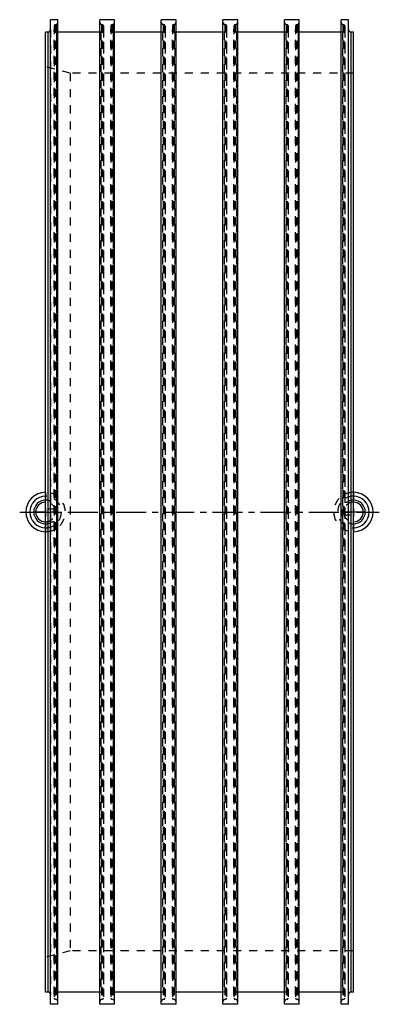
# Model space of a CAD drawing. Header units: millimetres. Extents: x 354 to 646, y 100 to 900.
import ezdxf

# ---------------------------------------------------------------- set-up
doc = ezdxf.new("R2010")
doc.units = ezdxf.units.MM
doc.header["$LTSCALE"] = 65.185185
doc.linetypes.add('CENTER', pattern=[0.6, 0.375, -0.075, 0.075, -0.075])
doc.linetypes.add('HIDDEN', pattern=[0.2, 0.1, -0.1])
for name, color, linetype in [('FASEN', 7, 'CONTINUOUS'), ('KOERPER', 7, 'CONTINUOUS'), ('KONST.EL_MIT_GEO', 7, 'CONTINUOUS'), ('KURVEN', 7, 'CONTINUOUS'), ('L1', 7, 'CONTINUOUS')]:
    doc.layers.add(name, color=color, linetype=linetype)

msp = doc.modelspace()

# ---------------------------------------------------------------- linework, layer by layer
at = {"layer": 'FASEN', "color": 8, "linetype": 'HIDDEN'}
for p, q in [((375, 138.14), (375, 861.86)), ((395, 856.5), (375, 861.86)), ((395, 856.5), (395, 143.5)), ((395, 143.5), (375, 138.14))]:
    msp.add_line(p, q, dxfattribs=at)
at = {"layer": 'KOERPER', "color": 7, "linetype": 'Continuous'}
for p, q in [((379, 100), (379, 900)), ((385, 900), (379, 900)), ((385, 100), (385, 900)), ((419, 100), (419, 900)), ((431, 900), (419, 900)), ((431, 100), (431, 900)), ((469, 100), (469, 900)), ((481, 900), (469, 900)), ((481, 100), (481, 900)), ((519, 100), (519, 900)), ((531, 900), (519, 900)), ((531, 100), (531, 900)), ((569, 100), (569, 900)), ((581, 900), (569, 900)), ((581, 100), (581, 900)), ((615, 100), (615, 900)), ((621, 900), (615, 900)), ((621, 100), (621, 900)), ((375, 110), (375, 890)), ((377, 890), (375, 890)), ((419, 890), (385, 890)), ((469, 890), (431, 890)), ((519, 890), (481, 890)), ((569, 890), (531, 890)), ((615, 890), (581, 890)), ((625, 890), (623, 890)), ((625, 110), (625, 890)), ((377, 110), (375, 110)), ((419, 110), (385, 110)), ((469, 110), (431, 110)), ((519, 110), (481, 110)), ((569, 110), (531, 110)), ((615, 110), (581, 110)), ((625, 110), (623, 110)), ((385, 100), (379, 100)), ((431, 100), (419, 100)), ((481, 100), (469, 100)), ((531, 100), (519, 100)), ((581, 100), (569, 100)), ((621, 100), (615, 100))]:
    msp.add_line(p, q, dxfattribs=at)
at = {"layer": 'KOERPER', "color": 8, "linetype": 'HIDDEN'}
for p, q in [((383.52, 896.07), (382.74, 895.86)), ((383.52, 896.07), (383.52, 103.93)), ((420.48, 896.07), (420.48, 103.93)), ((421.26, 895.86), (420.48, 896.07)), ((429.52, 896.07), (428.74, 895.86)), ((429.52, 896.07), (429.52, 103.93)), ((470.48, 896.07), (470.48, 103.93)), ((471.26, 895.86), (470.48, 896.07)), ((479.52, 896.07), (478.74, 895.86)), ((479.52, 896.07), (479.52, 103.93)), ((520.48, 896.07), (520.48, 103.93)), ((521.26, 895.86), (520.48, 896.07)), ((529.52, 896.07), (528.74, 895.86)), ((529.52, 896.07), (529.52, 103.93)), ((570.48, 896.07), (570.48, 103.93)), ((571.26, 895.86), (570.48, 896.07)), ((579.52, 896.07), (578.74, 895.86)), ((579.52, 896.07), (579.52, 103.93)), ((616.48, 896.07), (616.48, 103.93)), ((617.26, 895.86), (616.48, 896.07)), ((382, 894.89), (382, 105.11)), ((382.74, 895.86), (382.74, 104.14)), ((385, 890), (384, 890)), ((420, 890), (419, 890)), ((421.26, 895.86), (421.26, 104.14)), ((422, 894.89), (422, 105.11)), ((428, 894.89), (428, 105.11)), ((428.74, 895.86), (428.74, 104.14)), ((431, 890), (430, 890)), ((470, 890), (469, 890)), ((471.26, 895.86), (471.26, 104.14)), ((472, 894.89), (472, 105.11)), ((478, 894.89), (478, 105.11)), ((478.74, 895.86), (478.74, 104.14)), ((481, 890), (480, 890)), ((520, 890), (519, 890)), ((521.26, 895.86), (521.26, 104.14)), ((522, 894.89), (522, 105.11)), ((528, 894.89), (528, 105.11)), ((528.74, 895.86), (528.74, 104.14)), ((531, 890), (530, 890)), ((570, 890), (569, 890)), ((571.26, 895.86), (571.26, 104.14)), ((572, 894.89), (572, 105.11)), ((578, 894.89), (578, 105.11)), ((578.74, 895.86), (578.74, 104.14)), ((581, 890), (580, 890)), ((616, 890), (615, 890)), ((617.26, 895.86), (617.26, 104.14)), ((618, 894.89), (618, 105.11)), ((625, 856.5), (395, 856.5)), ((625, 143.5), (395, 143.5)), ((383.52, 103.93), (382.74, 104.14)), ((385, 110), (384, 110)), ((420, 110), (419, 110)), ((421.26, 104.14), (420.48, 103.93)), ((429.52, 103.93), (428.74, 104.14)), ((431, 110), (430, 110)), ((470, 110), (469, 110)), ((471.26, 104.14), (470.48, 103.93)), ((479.52, 103.93), (478.74, 104.14)), ((481, 110), (480, 110)), ((520, 110), (519, 110)), ((521.26, 104.14), (520.48, 103.93)), ((529.52, 103.93), (528.74, 104.14)), ((531, 110), (530, 110)), ((570, 110), (569, 110)), ((571.26, 104.14), (570.48, 103.93)), ((579.52, 103.93), (578.74, 104.14)), ((581, 110), (580, 110)), ((616, 110), (615, 110)), ((617.26, 104.14), (616.48, 103.93))]:
    msp.add_line(p, q, dxfattribs=at)
for centre, radius, start, end in [((383, 898), 2, 285, 360), ((421, 898), 2, 180, 255), ((429, 898), 2, 285, 360), ((471, 898), 2, 180, 255), ((479, 898), 2, 285, 360), ((521, 898), 2, 180, 255), ((529, 898), 2, 285, 360), ((571, 898), 2, 180, 255), ((579, 898), 2, 285, 360), ((617, 898), 2, 180, 255), ((383, 894.89), 1, 105, 180), ((421, 894.89), 1, 0, 75), ((429, 894.89), 1, 105, 180), ((471, 894.89), 1, 0, 75), ((479, 894.89), 1, 105, 180), ((521, 894.89), 1, 0, 75), ((529, 894.89), 1, 105, 180), ((571, 894.89), 1, 0, 75), ((579, 894.89), 1, 105, 180), ((617, 894.89), 1, 0, 75), ((383, 105.11), 1, 180, 255), ((421, 105.11), 1, 285, 360), ((429, 105.11), 1, 180, 255), ((471, 105.11), 1, 285, 360), ((479, 105.11), 1, 180, 255), ((521, 105.11), 1, 285, 360), ((529, 105.11), 1, 180, 255), ((571, 105.11), 1, 285, 360), ((579, 105.11), 1, 180, 255), ((617, 105.11), 1, 285, 360), ((383, 102), 2, 0, 75), ((421, 102), 2, 105, 180), ((429, 102), 2, 0, 75), ((471, 102), 2, 105, 180), ((479, 102), 2, 0, 75), ((521, 102), 2, 105, 180), ((529, 102), 2, 0, 75), ((571, 102), 2, 105, 180), ((579, 102), 2, 0, 75), ((617, 102), 2, 105, 180)]:
    msp.add_arc(centre, radius, start, end, dxfattribs=at)
at = {"layer": 'KONST.EL_MIT_GEO', "color": 7, "linetype": 'Continuous'}
for p, q in [((377, 110), (377, 890)), ((623, 890), (623, 110))]:
    msp.add_line(p, q, dxfattribs=at)
at = {"layer": 'KONST.EL_MIT_GEO', "color": 8, "linetype": 'HIDDEN'}
for p, q in [((379, 892), (379, 108)), ((382, 108), (382, 892)), ((384, 890), (384, 110)), ((420, 890), (420, 110)), ((422, 892), (422, 108)), ((428, 108), (428, 892)), ((430, 890), (430, 110)), ((470, 890), (470, 110)), ((472, 892), (472, 108)), ((478, 108), (478, 892)), ((480, 890), (480, 110)), ((520, 890), (520, 110)), ((522, 892), (522, 108)), ((528, 108), (528, 892)), ((530, 890), (530, 110)), ((570, 890), (570, 110)), ((572, 892), (572, 108)), ((578, 108), (578, 892)), ((580, 890), (580, 110)), ((616, 890), (616, 110)), ((618, 892), (618, 108)), ((621, 108), (621, 892))]:
    msp.add_line(p, q, dxfattribs=at)
at = {"layer": 'KONST.EL_MIT_GEO', "color": 7, "linetype": 'Continuous'}
for centre, start, end in [((377, 892), 270, 360), ((623, 892), 180, 270), ((377, 108), 0, 90), ((623, 108), 90, 180)]:
    msp.add_arc(centre, 2, start, end, dxfattribs=at)
at = {"layer": 'KONST.EL_MIT_GEO', "color": 8, "linetype": 'HIDDEN'}
for centre, start, end in [((384, 892), 180, 270), ((420, 892), 270, 360), ((430, 892), 180, 270), ((470, 892), 270, 360), ((480, 892), 180, 270), ((520, 892), 270, 360), ((530, 892), 180, 270), ((570, 892), 270, 360), ((580, 892), 180, 270), ((616, 892), 270, 360), ((384, 108), 90, 180), ((420, 108), 0, 90), ((430, 108), 90, 180), ((470, 108), 0, 90), ((480, 108), 90, 180), ((520, 108), 0, 90), ((530, 108), 90, 180), ((570, 108), 0, 90), ((580, 108), 90, 180), ((616, 108), 0, 90)]:
    msp.add_arc(centre, 2, start, end, dxfattribs=at)
at = {"layer": 'KURVEN', "color": 8, "linetype": 'HIDDEN'}
for p, q in [((375, 516), (375, 484)), ((625, 516), (625, 484)), ((377.2, 502.2), (377.2, 507.69)), ((385.2, 500), (375, 500)), ((382.69, 502.2), (377.2, 502.2)), ((625, 500), (614.8, 500)), ((617.31, 497.8), (622.8, 497.8)), ((622.8, 497.8), (622.8, 492.31))]:
    msp.add_line(p, q, dxfattribs=at)
at = {"layer": 'KURVEN', "color": 40, "linetype": 'Continuous'}
for p, q in [((375, 500), (365.4, 500)), ((634.6, 500), (625, 500))]:
    msp.add_line(p, q, dxfattribs=at)
for centre, radius, start, end in [((375, 500), 16, 90, 270), ((375, 500), 12.8, 90, 270), ((625, 500), 16, 270, 90), ((625, 500), 12.8, 270, 90), ((375, 500), 9.6, 90, 269.99993), ((375, 500), 8, 90, 269.99993), ((625, 500), 9.6, 270, 89.99993), ((625, 500), 8, 270, 89.99993)]:
    msp.add_arc(centre, radius, start, end, dxfattribs=at)
at = {"layer": 'KURVEN', "color": 8, "linetype": 'HIDDEN'}
for centre, radius, start, end in [((375, 500), 16, 270, 90), ((375, 500), 12.8, 270, 90), ((625, 500), 16, 90, 270), ((625, 500), 12.8, 90, 270), ((375, 500), 9.6, 269.99993, 90), ((375, 500), 8, 15.96201, 74.03799), ((625, 500), 9.6, 89.99993, 270), ((625, 500), 8, 89.99993, 180), ((375, 500), 8, 269.99993, 360), ((625, 500), 8, 195.96201, 254.03799)]:
    msp.add_arc(centre, radius, start, end, dxfattribs=at)
at = {"layer": 'L1', "color": 2, "linetype": 'CENTER'}
msp.add_line((354, 500), (646, 500), dxfattribs=at)

doc.saveas('drawing.dxf')
